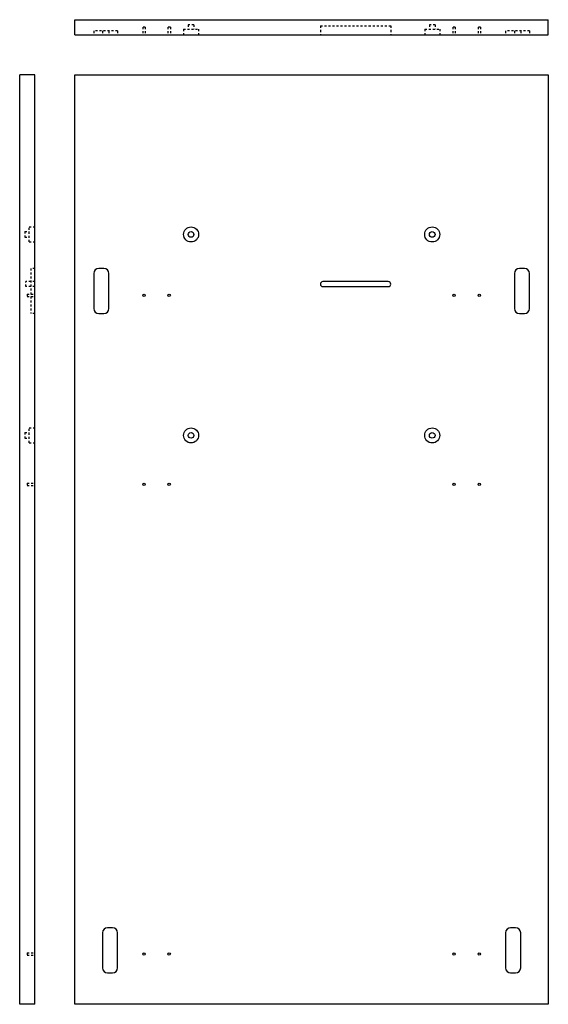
# Model space of a CAD drawing. Header units: inches. Extents: x 0 to 26.3, y 0 to 49.
import ezdxf

# ---------------------------------------------------------------- set-up
doc = ezdxf.new("R2010")
doc.units = ezdxf.units.IN
doc.header["$LTSCALE"] = 0.935
doc.header["$MEASUREMENT"] = 0
doc.linetypes.add('HIDDEN', pattern=[0.2, 0.1, -0.1])
doc.layers.add('03_ALL_AXES', color=7, linetype='CONTINUOUS')

msp = doc.modelspace()

# ---------------------------------------------------------------- linework, layer by layer
at = {"layer": '03_ALL_AXES', "color": 7, "linetype": 'Continuous'}
for p, q in [((2.75, 48.25), (2.75, 49)), ((2.75, 49), (26.305, 49)), ((26.305, 48.25), (26.305, 49)), ((2.75, 48.25), (26.305, 48.25)), ((0, 0), (0, 46.25)), ((0.75, 46.25), (0, 46.25)), ((0.75, 0), (0.75, 46.25)), ((2.75, 0), (2.75, 46.25)), ((2.75, 46.25), (26.305, 46.25)), ((26.305, 46.25), (26.305, 0)), ((3.6875, 36.375), (3.6875, 34.625)), ((4.1875, 36.625), (3.9375, 36.625)), ((4.4375, 34.625), (4.4375, 36.375)), ((24.6175, 36.375), (24.6175, 34.625)), ((25.1175, 36.625), (24.8675, 36.625)), ((25.3675, 34.625), (25.3675, 36.375)), ((18.3405, 35.964), (15.0905, 35.964)), ((15.0905, 35.714), (18.3405, 35.714)), ((3.9375, 34.375), (4.1875, 34.375)), ((24.8675, 34.375), (25.1175, 34.375)), ((4.125, 3.563), (4.125, 1.813)), ((4.625, 3.813), (4.375, 3.813)), ((4.875, 1.813), (4.875, 3.563)), ((24.18, 3.563), (24.18, 1.813)), ((24.68, 3.813), (24.43, 3.813)), ((24.93, 1.813), (24.93, 3.563)), ((4.375, 1.563), (4.625, 1.563)), ((24.43, 1.563), (24.68, 1.563)), ((0.75, 0), (0, 0)), ((26.305, 0), (2.75, 0))]:
    msp.add_line(p, q, dxfattribs=at)
at = {"layer": '03_ALL_AXES', "color": 8, "linetype": 'HIDDEN'}
for p, q in [((6.1285, 48.625), (6.1285, 48.25)), ((6.2465, 48.625), (6.1285, 48.625)), ((6.2465, 48.625), (6.2465, 48.25)), ((7.3785, 48.625), (7.3785, 48.25)), ((7.4965, 48.625), (7.3785, 48.625)), ((7.4965, 48.625), (7.4965, 48.25)), ((8.1525, 48.53125), (8.1525, 48.25)), ((8.1525, 48.53125), (8.9025, 48.53125)), ((8.386875, 48.75), (8.386875, 48.53125)), ((8.668125, 48.75), (8.386875, 48.75)), ((8.668125, 48.75), (8.668125, 48.53125)), ((8.9025, 48.53125), (8.9025, 48.25)), ((14.9655, 48.6875), (18.4655, 48.6875)), ((14.9655, 48.6875), (14.9655, 48.25)), ((18.4655, 48.6875), (18.4655, 48.25)), ((20.1525, 48.53125), (20.9025, 48.53125)), ((20.1525, 48.53125), (20.1525, 48.25)), ((20.668125, 48.75), (20.386875, 48.75)), ((20.386875, 48.75), (20.386875, 48.53125)), ((20.668125, 48.75), (20.668125, 48.53125)), ((20.9025, 48.53125), (20.9025, 48.25)), ((21.6765, 48.625), (21.5585, 48.625)), ((21.5585, 48.625), (21.5585, 48.25)), ((21.6765, 48.625), (21.6765, 48.25)), ((22.9265, 48.625), (22.8085, 48.625)), ((22.8085, 48.625), (22.8085, 48.25)), ((22.9265, 48.625), (22.9265, 48.25)), ((3.6875, 48.4375), (3.6875, 48.25)), ((4.875, 48.4375), (3.6875, 48.4375)), ((4.125, 48.4375), (4.125, 48.25)), ((4.4375, 48.4375), (4.4375, 48.25)), ((4.875, 48.4375), (4.875, 48.25)), ((25.3675, 48.4375), (24.18, 48.4375)), ((24.18, 48.4375), (24.18, 48.25)), ((24.6175, 48.4375), (24.6175, 48.25)), ((24.93, 48.4375), (24.93, 48.25)), ((25.3675, 48.4375), (25.3675, 48.25)), ((0.25, 38.453125), (0.25, 38.171875)), ((0.25, 38.453125), (0.46875, 38.453125)), ((0.46875, 37.9375), (0.46875, 38.6875)), ((0.46875, 38.6875), (0.75, 38.6875)), ((0.25, 38.171875), (0.46875, 38.171875)), ((0.46875, 37.9375), (0.75, 37.9375)), ((0.5625, 36.625), (0.5625, 34.375)), ((0.75, 36.625), (0.5625, 36.625)), ((0.3125, 35.714), (0.3125, 35.964)), ((0.75, 35.964), (0.3125, 35.964)), ((0.75, 35.714), (0.3125, 35.714)), ((0.375, 35.34), (0.375, 35.222)), ((0.375, 35.34), (0.75, 35.34)), ((0.375, 35.222), (0.75, 35.222)), ((0.75, 34.375), (0.5625, 34.375)), ((0.25, 28.453125), (0.25, 28.171875)), ((0.25, 28.453125), (0.46875, 28.453125)), ((0.46875, 27.9375), (0.46875, 28.6875)), ((0.46875, 28.6875), (0.75, 28.6875)), ((0.25, 28.171875), (0.46875, 28.171875)), ((0.46875, 27.9375), (0.75, 27.9375)), ((0.375, 25.934), (0.75, 25.934)), ((0.375, 25.933791), (0.375, 25.816209)), ((0.375, 25.816), (0.75, 25.816)), ((0.375, 2.559), (0.75, 2.559)), ((0.375, 2.558791), (0.375, 2.441209)), ((0.375, 2.441), (0.75, 2.441))]:
    msp.add_line(p, q, dxfattribs=at)
at = {"layer": '03_ALL_AXES', "color": 7, "linetype": 'Continuous'}
for centre, radius in [((8.5275, 38.3125), 0.375), ((8.5275, 38.3125), 0.140625), ((20.5275, 38.3125), 0.375), ((20.5275, 38.3125), 0.140625), ((6.1875, 35.281), 0.059), ((7.4375, 35.281), 0.059), ((21.6175, 35.281), 0.059), ((22.8675, 35.281), 0.059), ((8.5275, 28.3125), 0.375), ((8.5275, 28.3125), 0.140625), ((20.5275, 28.3125), 0.375), ((20.5275, 28.3125), 0.140625), ((6.1875, 25.875), 0.059), ((7.4375, 25.875), 0.059), ((21.6175, 25.875), 0.059), ((22.8675, 25.875), 0.059), ((6.1875, 2.5), 0.059), ((7.4375, 2.5), 0.059), ((21.6175, 2.5), 0.059), ((22.8675, 2.5), 0.059)]:
    msp.add_circle(centre, radius, dxfattribs=at)
for centre, radius, start, end in [((3.9375, 36.375), 0.25, 90, 180), ((4.1875, 36.375), 0.25, 0, 90), ((24.8675, 36.375), 0.25, 90, 180), ((25.1175, 36.375), 0.25, 0, 90), ((15.0905, 35.839), 0.125, 90, 270), ((18.3405, 35.839), 0.125, 270, 90), ((3.9375, 34.625), 0.25, 180, 270), ((4.1875, 34.625), 0.25, 270, 0), ((24.8675, 34.625), 0.25, 180, 270), ((25.1175, 34.625), 0.25, 270, 0), ((4.375, 3.563), 0.25, 90, 180), ((4.625, 3.563), 0.25, 0, 90), ((24.43, 3.563), 0.25, 90, 180), ((24.68, 3.563), 0.25, 0, 90), ((4.375, 1.813), 0.25, 180, 270), ((4.625, 1.813), 0.25, 270, 0), ((24.43, 1.813), 0.25, 180, 270), ((24.68, 1.813), 0.25, 270, 0)]:
    msp.add_arc(centre, radius, start, end, dxfattribs=at)

doc.saveas('drawing.dxf')
